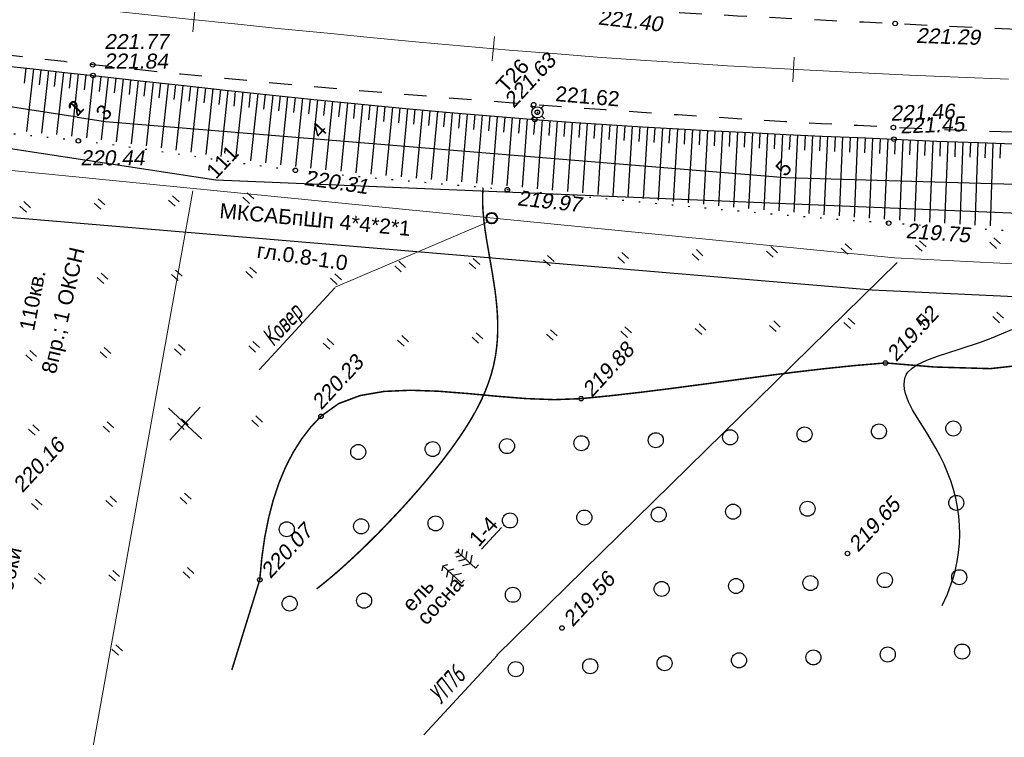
# Model space of a CAD drawing. Header units: millimetres. Extents: x -10 to 1169, y 1 to 1686.
# Tile 108 of 224: x 680 to 745, y 453 to 501. Entities that reach past the tile are written whole.
import ezdxf
from ezdxf.enums import TextEntityAlignment as Align
from ezdxf.lldxf.tags import DXFTag

# ---------------------------------------------------------------- set-up
doc = ezdxf.new("R2010")
doc.units = ezdxf.units.MM
for name, pattern in [('ADOT1', [1, 0, -1]), ('AHIDDEN1', [2, 0.5, -1.5]), ('AHIDDEN2', [3, 1.5, -1.5]), ('CONTI', [0]), ('PHANTOM2', [1.25, 0.625, -0.125, 0.125, -0.125, 0.125, -0.125])]:
    doc.linetypes.add(name, pattern=pattern)
for name, color, linetype in [('CONTURS', 7, 'Continuous'), ('COORDS', 7, 'Continuous'), ('GPR_PICK', 7, 'Continuous'), ('IZOLINES', 32, 'Continuous'), ('PDIGIT', 170, 'Continuous'), ('PICKETS', 7, 'Continuous'), ('STATIONS', 7, 'Continuous'), ('ОБЪЕКТЫ_АВТОДОРОГ', 7, 'Continuous'), ('УЧАСТКИ', 7, 'Continuous')]:
    doc.layers.add(name, color=color, linetype=linetype)
doc.layers.add('СВЯЗЬ', color=170, linetype='Связь', lineweight=30)
doc.styles.add('GPR', font='isocpeui.ttf', dxfattribs={"width": 0.8})
doc.styles.get("Standard").update_dxf_attribs({"font": 'arial.ttf'})
tags = doc.linetypes.add('газ', pattern='A,42.7,-5.08,["Г",Standard,S=2.54,R=0,X=-2.54,Y=-1.27],-3.81', length=51.59).pattern_tags.tags
tags[6] = DXFTag(74, 10)
doc.linetypes.add('Связь', pattern='A,12.5,[130,ltypeshp.shx,S=1,R=-30,X=0,Y=0.9],1,[130,ltypeshp.shx,S=1,R=-30,X=0,Y=0.9],1,[130,ltypeshp.shx,S=1,R=-30,X=0,Y=0.9],4.5', length=19)

# ---------------------------------------------------------------- blocks, each defined once
blk = doc.blocks.new('401')
at = {"layer": 'CONTURS'}
for p, q in [((0, 0), (0, 1.2)), ((0.8, 0), (0.8, 1.2))]:
    blk.add_line(p, q, dxfattribs=at)
blk = doc.blocks.new('372')
at = {"layer": 'CONTURS'}
blk.add_circle((0, 0), 1, dxfattribs=at)
blk = doc.blocks.new('390_6')
at = {"layer": 'CONTURS', "color": 7}
for p, q in [((-0.01, 2.47), (-0.68, 2.9)), ((-0.01, 3.08), (-0.4, 3.36)), ((-0.01, 3.41), (-0.01, -0.01)), ((-0.01, 3.08), (0.39, 3.36)), ((-0.01, 2.47), (0.67, 2.9)), ((-0.01, 0.86), (-0.97, 1.46)), ((-0.01, 1.74), (-0.88, 2.28)), ((-0.01, 1.74), (0.87, 2.28)), ((-0.01, 0.86), (0.96, 1.46)), ((0.01, -0.01), (0.62, -0.01))]:
    blk.add_line(p, q, dxfattribs=at)
blk = doc.blocks.new('390_5')
at = {"layer": 'CONTURS', "color": 7}
for p, q in [((0, 3.4), (-0.57, 3.03)), ((0, 3.4), (0, 0.01)), ((0, 3.4), (0.58, 3.03)), ((-0.96, 0.88), (0, 1.51)), ((0, 2.48), (-0.76, 2)), ((0, 2.48), (0.77, 2)), ((0.97, 0.88), (0, 1.51)), ((0, 0), (0.53, 0))]:
    blk.add_line(p, q, dxfattribs=at)
blk = doc.blocks.new('5_1')
at = {"layer": 'STATIONS', "color": 7, "linetype": 'Continuous'}
for p, q in [((-0.78, 0), (-1.28, 0)), ((0.01, 0.77), (0.01, 1.26)), ((0.79, 0), (1.3, 0)), ((0.01, -0.77), (0.01, -1.26))]:
    blk.add_line(p, q, dxfattribs=at)
blk.add_circle((0, 0), 0.75, dxfattribs=at)
for p in [(0, 0), (0.76, 0)]:
    blk.add_point(p, dxfattribs=at)
blk = doc.blocks.new('пкк')
at = {"layer": 'ОБЪЕКТЫ_АВТОДОРОГ', "lineweight": 15, "ltscale": 200}
blk.add_line((-0.011, -0.822), (-0.008, 0.805), dxfattribs=at)

msp = doc.modelspace()

# ---------------------------------------------------------------- linework, layer by layer
at = {"linetype": 'Continuous', "lineweight": 40}
msp.add_circle((711.06554, 487.39998), 0.36213, dxfattribs=at)
at = {"layer": 'CONTURS', "lineweight": -2}
for p, q in [((680.09682, 497.38119), (679.98472, 496.3875)), ((680.59368, 497.3252), (680.1256, 493.16514)), ((681.09059, 497.26973), (680.97908, 496.27597)), ((681.58751, 497.21426), (681.12293, 493.0626)), ((682.08443, 497.1589), (681.97349, 496.16508)), ((682.58136, 497.10355), (682.11963, 492.95761)), ((683.07835, 497.04878), (682.96793, 496.05489)), ((683.57534, 496.99401), (683.11595, 492.84897)), ((684.07234, 496.93929), (683.96239, 495.94535)), ((684.56934, 496.88458), (684.11123, 492.73557)), ((685.06635, 496.83003), (684.95675, 495.83606)), ((685.56337, 496.77549), (685.10547, 492.61695)), ((686.06038, 496.72094), (685.95105, 495.72694)), ((686.5574, 496.6664), (686.09831, 492.48791)), ((687.05441, 496.61185), (686.94531, 495.61782)), ((687.55143, 496.55731), (687.09052, 492.3539)), ((688.04845, 496.50275), (687.93956, 495.5087)), ((688.54546, 496.4482), (688.08235, 492.21573)), ((689.04248, 496.39365), (688.93385, 495.39957)), ((689.53949, 496.3391), (689.07389, 492.07275)), ((690.03651, 496.28459), (689.92821, 495.29047)), ((690.53353, 496.23009), (690.06565, 491.92773)), ((691.03059, 496.17595), (690.92268, 495.18179)), ((691.52765, 496.12182), (691.05743, 491.78176)), ((692.02471, 496.06769), (691.91724, 495.07348)), ((692.52178, 496.01356), (692.0496, 491.63564)), ((693.01885, 495.95956), (692.91194, 494.96529)), ((693.51593, 495.90556), (693.04274, 491.49144)), ((694.01308, 495.85227), (693.90681, 494.85794)), ((694.51023, 495.79899), (694.03612, 491.34958)), ((695.00738, 495.7457), (694.90179, 494.75129)), ((695.50454, 495.69241), (695.03034, 491.21119)), ((696.00172, 495.63939), (695.89696, 494.64489)), ((696.4989, 495.58637), (696.02632, 491.0798)), ((696.99619, 495.53435), (696.89234, 494.53976)), ((697.49347, 495.48234), (697.0227, 490.95407)), ((697.99076, 495.43033), (697.88785, 494.43564)), ((698.48805, 495.37831), (698.02019, 490.83439)), ((698.98538, 495.32674), (698.88358, 494.33193)), ((699.48271, 495.27516), (699.01994, 490.72471)), ((699.98017, 495.22484), (699.87957, 494.22992)), ((700.47764, 495.17453), (700.0197, 490.61934)), ((700.9751, 495.12422), (700.8757, 494.12917)), ((701.47256, 495.07391), (701.02034, 490.51794)), ((701.97009, 495.02424), (701.87209, 494.02905)), ((702.46762, 494.97458), (702.02287, 490.4213)), ((702.96529, 494.92639), (702.86878, 493.93106)), ((703.46296, 494.87821), (703.0251, 490.32833)), ((703.96063, 494.83002), (703.8656, 493.83455)), ((704.45831, 494.78184), (704.02801, 490.23769)), ((704.95607, 494.73456), (704.86273, 493.73893)), ((705.45383, 494.68728), (705.03272, 490.14914)), ((705.95174, 494.64165), (705.86019, 493.64585)), ((706.44965, 494.59603), (706.03676, 490.06287)), ((706.94757, 494.5504), (706.85775, 493.55444)), ((707.44548, 494.50477), (707.04129, 489.97725)), ((707.9435, 494.46035), (707.85567, 493.46422)), ((708.44153, 494.41593), (708.04762, 489.89195)), ((708.93971, 494.37329), (708.85393, 493.37697)), ((709.43788, 494.33065), (709.05283, 489.80664)), ((709.93606, 494.28801), (709.85226, 493.29153)), ((710.43424, 494.24537), (710.05831, 489.72029)), ((710.93255, 494.20428), (710.85097, 493.20761)), ((711.43086, 494.16318), (711.06558, 489.63255)), ((711.92932, 494.12396), (711.85001, 493.12711)), ((712.42778, 494.08474), (712.07126, 489.54328)), ((712.92624, 494.04552), (712.84904, 493.04851)), ((713.4247, 494.0063), (713.07685, 489.45111)), ((713.92328, 493.96869), (713.84839, 492.9715)), ((714.42186, 493.93109), (714.08418, 489.35864)), ((714.92057, 493.89508), (714.84802, 492.89772)), ((715.41927, 493.85908), (715.0902, 489.26542)), ((715.91799, 493.82336), (715.84768, 492.82583)), ((716.41671, 493.78764), (716.09657, 489.17104)), ((716.91559, 493.75419), (716.84735, 492.75652)), ((717.41447, 493.72075), (717.10118, 489.07682)), ((717.91335, 493.6873), (717.84693, 492.68951)), ((718.41223, 493.65386), (718.10541, 488.98181)), ((718.91122, 493.62207), (718.84668, 492.62415)), ((719.41021, 493.59028), (719.11069, 488.88661)), ((719.90924, 493.55914), (719.84657, 492.56111)), ((720.40827, 493.528), (720.11499, 488.79156)), ((720.90734, 493.49753), (720.84644, 492.49938)), ((721.40641, 493.46705), (721.11968, 488.69657)), ((721.90556, 493.43796), (721.84631, 492.43972)), ((722.40472, 493.40887), (722.12294, 488.60172)), ((722.90387, 493.37978), (722.84606, 492.38145)), ((723.40302, 493.35069), (723.12599, 488.50795)), ((723.90227, 493.32327), (723.84594, 492.32486)), ((724.40152, 493.29585), (724.12992, 488.41425)), ((724.90077, 493.26855), (724.84591, 492.27006)), ((725.40003, 493.24125), (725.13313, 488.32142)), ((725.89932, 493.21478), (725.84587, 492.21621)), ((726.39862, 493.18831), (726.13677, 488.23004)), ((726.89796, 493.16255), (726.84583, 492.16391)), ((727.39729, 493.13679), (727.13941, 488.13875)), ((727.89664, 493.11122), (727.84571, 492.11252)), ((728.39599, 493.08564), (728.1422, 488.0502)), ((728.89539, 493.06116), (728.84552, 492.06241)), ((729.39479, 493.03668), (729.14386, 487.96235)), ((729.89419, 493.0122), (729.84523, 492.0134)), ((730.39359, 492.98772), (730.14523, 487.87582)), ((730.89303, 492.96402), (730.84496, 491.96517)), ((731.39246, 492.94031), (731.14711, 487.79236)), ((731.89191, 492.91686), (731.84471, 491.91797)), ((732.39136, 492.8934), (732.14841, 487.70896)), ((732.89082, 492.87023), (732.84441, 491.8713)), ((733.39029, 492.84705), (733.14998, 487.6297)), ((733.88977, 492.82437), (733.8441, 491.82541)), ((734.38926, 492.80168), (734.15105, 487.55178)), ((734.88874, 492.779), (734.84376, 491.78001)), ((735.38823, 492.75632), (735.15224, 487.47535)), ((735.88774, 492.73413), (735.84349, 491.73511)), ((736.38724, 492.71195), (736.15428, 487.40389)), ((736.88675, 492.68978), (736.84334, 491.69072)), ((737.38626, 492.66761), (737.15677, 487.3324)), ((737.8858, 492.64624), (737.84337, 491.64714)), ((738.38535, 492.62488), (738.16061, 487.26417)), ((738.88491, 492.60411), (738.84354, 491.60497)), ((739.38448, 492.58334), (739.1642, 487.19742)), ((739.88405, 492.56258), (739.84375, 491.56339)), ((740.38362, 492.54181), (740.1684, 487.13062)), ((740.88325, 492.52269), (740.84422, 491.52346)), ((741.38289, 492.50358), (741.17432, 487.0662)), ((741.88254, 492.48501), (741.84482, 491.48573)), ((742.3822, 492.46645), (742.17917, 487.00222)), ((742.88185, 492.44788), (742.84532, 491.44855)), ((743.38151, 492.42932), (743.18404, 486.93841)), ((743.88123, 492.41244), (743.84597, 491.41306)), ((744.38094, 492.39556), (744.19011, 486.87793)), ((744.88066, 492.37882), (744.84669, 491.37939))]:
    msp.add_line(p, q, dxfattribs=at)
at = {"layer": 'CONTURS', "color": 1, "linetype": 'газ', "lineweight": 15}
for p, q in [((667.37566, 491.72889), (737.82904, 484.75269)), ((737.82904, 484.75269), (763.7524, 483.42915))]:
    msp.add_line(p, q, dxfattribs=at)
at = {"layer": 'CONTURS', "color": 0, "linetype": 'CONTI', "lineweight": 15}
for p, q in [((684.05483, 449.40109), (691.19675, 489.21416)), ((710.78593, 487.13672), (700.64142, 482.8036)), ((738.00871, 484.44896), (711.40979, 458.33083)), ((700.62238, 482.76451), (695.59103, 477.3195)), ((711.43761, 458.32865), (706.54107, 453.02955))]:
    msp.add_line(p, q, dxfattribs=at)
at = {"layer": 'CONTURS', "linetype": 'AHIDDEN2', "flags": 128}
for points in [[(666.85052, 506.67721), (668.89429, 506.61048), (670.9346, 506.51778), (672.97144, 506.39911), (675.00482, 506.25447), (677.03473, 506.08386), (679.06118, 505.88728), (681.08416, 505.66474), (683.10367, 505.41623), (685.11972, 505.14175), (687.1323, 504.8413), (687.77103, 504.73816), (688.40896, 504.62897), (689.04627, 504.5152), (689.68316, 504.39832), (690.31984, 504.27979), (690.95649, 504.16108), (691.59332, 504.04366), (692.23052, 503.92899), (692.86829, 503.81854), (693.50682, 503.71377), (695.83225, 503.3694), (698.16406, 503.06936), (700.50124, 502.80747), (702.84279, 502.57752), (705.18771, 502.37332), (707.53498, 502.1887), (709.88362, 502.01744), (712.23262, 501.85337), (714.58097, 501.69029), (716.92767, 501.52201), (719.02114, 501.37338), (721.11546, 501.23523), (723.21049, 501.10624), (725.30611, 500.98505), (727.4022, 500.87034), (729.49864, 500.76075), (731.5953, 500.65494), (733.69205, 500.55159), (735.78878, 500.44933), (737.88536, 500.34685), (740.75989, 500.20699), (743.63472, 500.07057), (746.50982, 499.93844), (749.38519, 499.81147), (752.26081, 499.69051), (755.13667, 499.57641), (758.01275, 499.47003), (760.88904, 499.37222), (763.76553, 499.28385), (766.64221, 499.20577), (769.21936, 499.14786), (771.79683, 499.1026), (774.37455, 499.06742), (776.95246, 499.03975), (779.53051, 499.01701), (782.10863, 498.99665), (784.68676, 498.9761), (787.26483, 498.95277), (789.8428, 498.92412), (792.42059, 498.88756), (794.8033, 498.84738), (797.18594, 498.80381), (799.56855, 498.75761), (801.95113, 498.70952), (804.33368, 498.66031), (806.71624, 498.61072), (809.0988, 498.5615), (811.48138, 498.51341), (813.86399, 498.4672), (816.24664, 498.42362), (818.92824, 498.37483), (821.60985, 498.32394), (824.29148, 498.27232), (826.97312, 498.22135), (829.65479, 498.17241), (832.33648, 498.12687), (835.0182, 498.08612), (837.69995, 498.05152), (840.38172, 498.02446), (843.06354, 498.0063), (845.74296, 497.99102), (848.42282, 497.97381), (851.10293, 497.95792), (853.78313, 497.94664), (856.46324, 497.94322), (859.1431, 497.95093), (861.82253, 497.97304), (864.50135, 498.01281), (867.17941, 498.07351), (869.85653, 498.15841), (871.85231, 498.23616), (873.84779, 498.32313), (875.84297, 498.41932), (877.83785, 498.52472), (879.83242, 498.63934), (881.8267, 498.76317), (883.82067, 498.89623), (885.81434, 499.0385), (887.80772, 499.18998), (889.80078, 499.35069)], [(889.57393, 491.94104), (887.55883, 491.7442), (885.54335, 491.56133), (883.52751, 491.39242), (881.51129, 491.23749), (879.49471, 491.09653), (877.47775, 490.96953), (875.46042, 490.85651), (873.44273, 490.75745), (871.42466, 490.67236), (869.40622, 490.60125), (866.77483, 490.54082), (864.14239, 490.52168), (861.50906, 490.53631), (858.87505, 490.57718), (856.24053, 490.63675), (853.60569, 490.7075), (850.97072, 490.78191), (848.33579, 490.85245), (845.70109, 490.91158), (843.0668, 490.95179), (840.39245, 490.97752), (837.71804, 490.99837), (835.04359, 491.01583), (832.36912, 491.03138), (829.69465, 491.04652), (827.02019, 491.06274), (824.34577, 491.08152), (821.67141, 491.10437), (818.99713, 491.13276), (816.32295, 491.16819), (813.88228, 491.20563), (811.44163, 491.24597), (809.00101, 491.28924), (806.56042, 491.33546), (804.11989, 491.38467), (801.67941, 491.4369), (799.23902, 491.49217), (796.79871, 491.5505), (794.3585, 491.61194), (791.9184, 491.67651), (789.34064, 491.74991), (786.76304, 491.82955), (784.18559, 491.91422), (781.60824, 492.00271), (779.03096, 492.09381), (776.45372, 492.18632), (773.87648, 492.27901), (771.2992, 492.37069), (768.72187, 492.46014), (766.14443, 492.54616), (763.30651, 492.63337), (760.46822, 492.71239), (757.6297, 492.78643), (754.79112, 492.85865), (751.9526, 492.93226), (749.11431, 493.01044), (746.27639, 493.09637), (743.43899, 493.19324), (740.60225, 493.30425), (737.76632, 493.43257), (735.37277, 493.55322), (732.97948, 493.68183), (730.58648, 493.818), (728.1938, 493.96134), (725.80148, 494.11147), (723.40954, 494.26798), (721.01802, 494.43048), (718.62696, 494.59859), (716.23637, 494.77191), (713.84631, 494.95004), (710.91172, 495.17437), (707.97736, 495.40495), (705.04341, 495.64281), (702.11006, 495.88897), (699.1775, 496.14446), (696.24592, 496.41031), (693.31551, 496.68753), (690.38646, 496.97715), (687.45896, 497.2802), (684.53319, 497.5977), (682.64234, 497.8104), (680.75204, 498.02815), (678.86228, 498.25093), (676.97305, 498.47876), (675.08438, 498.71163), (673.19624, 498.94954), (671.30864, 499.19249), (669.42159, 499.44049), (667.53507, 499.69353), (665.6491, 499.95161)]]:
    msp.add_lwpolyline(points, dxfattribs=at)
at = {"layer": 'CONTURS', "linetype": 'Continuous', "flags": 128}
msp.add_lwpolyline([(678.89546, 497.51657), (680.78216, 497.30396), (682.66912, 497.09378), (684.55634, 496.886), (687.48979, 496.56407), (690.42353, 496.24207), (693.35771, 495.92252), (696.29247, 495.60796), (699.22795, 495.30092), (702.1643, 495.00394), (705.10166, 494.71955), (708.04017, 494.45028), (710.97997, 494.19866), (713.9212, 493.96723), (716.30705, 493.79499), (718.69396, 493.63497), (721.0818, 493.48597), (723.47041, 493.34676), (725.85964, 493.21612), (728.24936, 493.09283), (730.6394, 492.97568), (733.02962, 492.86343), (735.41987, 492.75488), (737.81001, 492.6488), (740.63274, 492.53145), (743.456, 492.42655), (746.27972, 492.33194)], dxfattribs=at)
at = {"layer": 'CONTURS', "linetype": 'ADOT1', "flags": 128}
msp.add_lwpolyline([(889.71145, 488.20721), (887.65156, 487.78998), (885.59025, 487.40447), (883.52752, 487.05068), (881.46338, 486.7286), (879.39781, 486.43825), (877.33082, 486.17961), (875.26241, 485.9527), (873.19258, 485.7575), (871.12133, 485.59403), (869.04866, 485.46227), (866.36998, 485.38056), (863.68647, 485.41615), (860.99919, 485.54141), (858.30919, 485.72872), (855.61753, 485.95045), (852.92526, 486.17895), (850.23344, 486.38662), (847.54311, 486.5458), (844.85533, 486.62887), (842.17116, 486.60821), (839.58531, 486.47129), (837.00138, 486.23591), (834.41902, 485.92861), (831.83785, 485.57594), (829.2575, 485.20443), (826.67759, 484.84061), (824.09776, 484.51103), (821.51764, 484.24223), (818.93686, 484.06074), (816.35503, 483.9931), (813.90404, 484.04817), (811.4535, 484.20207), (809.00314, 484.4325), (806.55273, 484.71714), (804.10198, 485.03371), (801.65065, 485.35989), (799.19848, 485.6734), (796.7452, 485.95192), (794.29057, 486.17315), (791.83431, 486.31481), (789.24119, 486.37795), (786.64602, 486.37756), (784.04918, 486.32772), (781.45108, 486.24254), (778.85211, 486.13609), (776.25268, 486.02247), (773.65318, 485.91578), (771.05401, 485.8301), (768.45558, 485.77952), (765.85827, 485.77814), (763.01599, 485.82153), (760.17352, 485.88922), (757.33105, 485.97918), (754.48875, 486.08936), (751.64681, 486.21774), (748.80542, 486.36226), (745.96476, 486.52089), (743.125, 486.69158), (740.28633, 486.87231), (737.44894, 487.06103), (734.91114, 487.242), (732.37442, 487.43943), (729.8386, 487.65065), (727.30352, 487.87296), (724.769, 488.1037), (722.23488, 488.34018), (719.70099, 488.57972), (717.16715, 488.81963), (714.6332, 489.05723), (712.09897, 489.28985), (710.68949, 489.41495), (709.27958, 489.5365), (707.86945, 489.65618), (706.45929, 489.77568), (705.04929, 489.89671), (703.63965, 490.02095), (702.23058, 490.15011), (700.82225, 490.28588), (699.41488, 490.42995), (698.00865, 490.58402), (696.56308, 490.75746), (695.11926, 490.94654), (693.67676, 491.14731), (692.23514, 491.35581), (690.79395, 491.56806), (689.35276, 491.7801), (687.91112, 491.98798), (686.4686, 492.18773), (685.02475, 492.37539), (683.57914, 492.54698), (681.68703, 492.75329), (679.79366, 492.94797), (677.89903, 493.13099), (676.00314, 493.30238), (674.10598, 493.46212), (672.20756, 493.61023), (670.30788, 493.74669), (668.40693, 493.8715), (666.50472, 493.98468), (664.60125, 494.08621)], dxfattribs=at)
at = {"layer": 'CONTURS', "linetype": 'AHIDDEN1', "const_width": 0.1, "flags": 128}
msp.add_lwpolyline([(695.63817, 463.33759), (695.77329, 464.79036), (695.96876, 466.16212), (696.2246, 467.45287), (696.54081, 468.66261), (696.91737, 469.79135), (697.3543, 470.83908), (697.85159, 471.8058), (698.40925, 472.69151), (699.02727, 473.49622), (699.70565, 474.21992), (700.89148, 475.06476), (702.30647, 475.59727), (703.91007, 475.87394), (705.66171, 475.95126), (707.5208, 475.88574), (709.44679, 475.73386), (711.3991, 475.55214), (713.33717, 475.39705), (715.22041, 475.32511), (717.00828, 475.39281), (719.03516, 475.59452), (721.05963, 475.8267), (723.0823, 476.08091), (725.10376, 476.34871), (727.12464, 476.62167), (729.14552, 476.89134), (731.16702, 477.14929), (733.18974, 477.38706), (735.21428, 477.59624), (737.24124, 477.76836), (740.48705, 477.49725), (744.21425, 477.38862), (748.6879, 477.88737), (752.8072, 477.60177), (756.97359, 478.56973), (760.76801, 479.20195), (763.90836, 479.32677), (767.39744, 479.56173), (770.5887, 479.20714), (772.52968, 477.77683), (772.64499, 477.46885), (772.75282, 477.15081), (772.85447, 476.82448), (772.95125, 476.49162), (773.04445, 476.15402), (773.13539, 475.81344), (773.22536, 475.47166), (773.31568, 475.13043), (773.40765, 474.79154), (773.50258, 474.45676), (773.85079, 473.32297), (774.22529, 472.19229), (774.61436, 471.06325), (775.00627, 469.9344), (775.38932, 468.80426), (775.75178, 467.67138), (776.08193, 466.53429), (776.36806, 465.39152), (776.59844, 464.24161), (776.76137, 463.0831), (776.84441, 462.20484), (776.90465, 461.32364), (776.94211, 460.43948), (776.94484, 460.27425)], dxfattribs=at)
at = {"layer": 'CONTURS'}
msp.add_lwpolyline([(710.38026, 465.38299), (711.71679, 466.82941)], dxfattribs=at)
at = {"layer": 'CONTURS', "linetype": 'AHIDDEN1', "const_width": 0.1}
msp.add_lwpolyline([(695.63817, 463.33759), (693.78047, 457.34101)], dxfattribs=at)
at = {"layer": 'COORDS', "lineweight": -2}
for p, q in [((691.77132, 472.71635), (689.56795, 474.75233)), ((689.65165, 472.63266), (691.68762, 474.83602))]:
    msp.add_line(p, q, dxfattribs=at)
at = {"layer": 'IZOLINES', "const_width": 0.1}
msp.add_lwpolyline([(699.41874, 462.73429), (699.85832, 463.08319), (700.29182, 463.43949), (700.71901, 463.80324), (701.14048, 464.17354), (701.96806, 464.93085), (702.77771, 465.70703), (703.57146, 466.49923), (704.35038, 467.30583), (705.07598, 468.08394), (705.7875, 468.87396), (705.78648, 468.87482), (706.45756, 469.64553), (707.11235, 470.42994), (707.74936, 471.22857), (708.36498, 472.04342), (708.95398, 472.87717), (709.23635, 473.30226), (709.50912, 473.73344), (709.77092, 474.17122), (709.98662, 474.55432), (710.18698, 474.93341), (710.18456, 474.93025), (710.43322, 475.43991), (710.65901, 475.95964), (710.85982, 476.489), (711.0332, 477.02735), (711.17733, 477.57363), (711.29127, 478.12634), (711.37514, 478.68381), (711.42997, 479.24434), (711.45759, 479.80641), (711.46033, 480.36877), (711.44082, 480.9305), (711.40183, 481.49099), (711.34614, 482.04991), (711.27656, 482.60716), (711.10679, 483.71698), (710.72446, 485.92973), (710.61645, 486.63518), (710.52613, 487.36377), (710.52488, 487.37579), (710.52488, 487.3758), (710.52657, 487.37785), (710.47965, 487.89737), (710.45528, 488.41807), (710.45602, 488.9302), (710.48483, 489.43819)], dxfattribs=at)
at = {"layer": 'IZOLINES'}
msp.add_lwpolyline([(741.0102, 461.64222), (741.18886, 462.00597), (741.35293, 462.37629), (741.5026, 462.75242), (741.63764, 463.13381), (741.75788, 463.51989), (741.86312, 463.91009), (741.93906, 464.23701), (742.00405, 464.56379), (742.0028, 464.56331), (742.09544, 465.16237), (742.152, 465.76516), (742.1735, 466.36946), (742.15998, 466.97324), (742.11168, 467.5745), (742.02903, 468.17128), (741.91274, 468.7617), (741.76381, 469.34405), (741.58359, 469.91683), (741.37385, 470.47885), (741.13679, 471.02936), (740.87514, 471.56817), (740.59224, 472.09578), (739.98019, 473.1237), (739.34742, 474.13901), (739.04675, 474.65574), (738.77814, 475.18838), (738.5703, 475.7433), (738.50377, 476.03075), (738.47404, 476.32209), (738.49368, 476.61035), (738.54585, 476.81191), (738.62649, 476.99054), (738.62291, 476.99253), (738.73461, 477.15239), (739.00556, 477.42013), (739.31903, 477.63074), (739.6529, 477.80469), (739.99752, 477.95511), (740.70191, 478.21556), (742.12994, 478.68021), (743.5526, 479.15958), (744.25693, 479.41874), (744.95514, 479.69355), (745.6466, 479.98452)], dxfattribs=at)
at = {"layer": 'PICKETS', "color": 7, "lineweight": -2}
for centre in [(737.88536, 500.34685), (684.53319, 497.5977), (684.55634, 496.886), (713.84631, 494.95004), (714.09299, 494.43753), (714.09594, 494.45251), (714.09594, 494.45251), (713.9212, 493.96723), (737.76632, 493.43257), (683.57914, 492.54698), (737.81001, 492.6488), (698.00865, 490.58402), (712.09897, 489.28985), (737.44894, 487.06103), (737.24124, 477.76836), (717.00828, 475.39281), (699.70565, 474.21992), (734.70932, 465.09543), (695.63817, 463.33759), (715.73419, 460.13069)]:
    msp.add_circle(centre, 0.15, dxfattribs=at)
at = {"layer": 'ОБЪЕКТЫ_АВТОДОРОГ', "color": 0, "linetype": 'PHANTOM2', "lineweight": 15, "ltscale": 200}
msp.add_lwpolyline([(678.49075, 501.98396), (681.58923, 501.64175), (684.69131, 501.30415), (687.79388, 500.9713), (690.89386, 500.64333), (693.98804, 500.32065), (697.07255, 500.00467), (700.14342, 499.69707), (703.19665, 499.39951), (706.22825, 499.11368), (709.23422, 498.84124), (712.21058, 498.58387), (715.15334, 498.34324), (718.06205, 498.12045), (720.95052, 497.91421), (723.83607, 497.72269), (726.73607, 497.54403), (729.66784, 497.37637), (732.64875, 497.21786), (735.69612, 497.06664), (738.82732, 496.92088), (742.06156, 496.77891), (745.42564, 496.63993)], dxfattribs=at)
at = {"layer": 'СВЯЗЬ', "linetype": 'Связь', "lineweight": 30}
msp.add_lwpolyline([(976.35602, 496.82165), (958.89249, 494.94751), (897.6619, 483.87436), (872.19579, 481.21571), (796.73183, 481.85309), (763.84273, 481.32194), (736.36216, 482.60565), (671.04439, 488.10986), (639.71393, 494.21523), (614.23357, 498.56981), (578.28183, 501.7051), (562.40022, 504.31784), (528.71727, 514.07209), (475.48775, 535.49659), (449.46161, 542.60572), (410.28618, 548.93671), (393.44557, 553.15626), (339.38113, 553.83215), (333.7457, 553.39108), (309.38834, 548.84717), (285.15316, 542.73666), (257.42139, 526.27687)], dxfattribs=at)
at = {"layer": 'УЧАСТКИ', "color": 6, "linetype": 'Continuous', "lineweight": -2}
for p, q in [((644.33004, 497.31047), (692.72582, 489.94305)), ((683.50335, 494.10791), (664.88323, 497.01714)), ((683.50335, 494.10791), (685.37582, 493.82094)), ((685.37582, 493.82094), (699.66036, 492.64412)), ((699.66036, 492.64412), (730.56489, 490.10672)), ((692.72582, 489.94305), (874.14154, 482.40106)), ((730.56489, 490.10672), (794.68176, 488.23672))]:
    msp.add_line(p, q, dxfattribs=at)

# ---------------------------------------------------------------- block references
at = {"layer": 'CONTURS', "lineweight": -2, "xscale": 0.5, "yscale": 0.5, "zscale": 0.5, "rotation": 47.26113010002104}
for name, p in [('401', (694.96318, 488.38248)), ('401', (680.1255, 487.79662)), ('401', (685.07139, 487.99191)), ('401', (690.01729, 488.18719)), ('401', (739.67151, 485.19417)), ('401', (744.6174, 485.38946)), ('401', (719.88794, 484.41302)), ('401', (724.83383, 484.60831)), ('401', (729.77972, 484.8036)), ('401', (734.72562, 484.99888)), ('401', (705.05025, 483.82716)), ('401', (709.99615, 484.02245)), ('401', (714.94204, 484.21774)), ('401', (690.21257, 483.2413)), ('401', (695.15847, 483.43659)), ('401', (685.26668, 483.04601)), ('401', (700.79257, 482.99595)), ('401', (729.97501, 479.8577)), ('401', (734.9209, 480.05299)), ('401', (739.8668, 480.24828)), ('401', (744.81269, 480.44356)), ('401', (715.13733, 479.27184)), ('401', (720.08322, 479.46713)), ('401', (725.02912, 479.66242)), ('401', (695.35375, 478.49069)), ('401', (700.29965, 478.68598)), ('401', (705.24554, 478.88127)), ('401', (710.19143, 479.07656)), ('401', (680.51607, 477.90483)), ('401', (685.46197, 478.10012)), ('401', (690.40786, 478.29541)), ('401', (690.60315, 473.34951)), ('401', (695.54904, 473.5448)), ('372', (741.75134, 473.4055)), ('401', (680.71136, 472.95894)), ('401', (685.65725, 473.15423)), ('372', (721.96776, 472.62435)), ('372', (726.91366, 472.81964)), ('372', (731.85955, 473.01492)), ('372', (736.80544, 473.21021)), ('372', (707.13008, 472.03849)), ('372', (712.07598, 472.23378)), ('372', (717.02187, 472.42906)), ('372', (702.18419, 471.8432)), ('401', (680.90665, 468.01305)), ('401', (685.85254, 468.20833)), ('401', (690.79843, 468.40362)), ('372', (732.05484, 468.06903)), ('372', (741.94662, 468.4596)), ('372', (717.21716, 467.48317)), ('372', (722.16305, 467.67846)), ('372', (727.10894, 467.87374)), ('372', (697.43358, 466.70202)), ('372', (702.37948, 466.89731)), ('372', (707.32537, 467.0926)), ('372', (712.27126, 467.28788)), ('390_6', (709.97748, 464.12286)), ('401', (690.99372, 463.45773)), ('390_5', (709.04776, 463.11586)), ('372', (742.14191, 463.51371)), ('401', (681.10193, 463.06715)), ('401', (686.04783, 463.26244)), ('372', (727.30423, 462.92785)), ('372', (732.25012, 463.12314)), ('372', (737.19602, 463.31842)), ('372', (712.46655, 462.34199)), ('372', (722.35834, 462.73256)), ('372', (697.62887, 461.75613)), ('372', (702.57476, 461.95141)), ('401', (686.24311, 458.31655)), ('372', (737.3913, 458.37253)), ('372', (742.3372, 458.56782)), ('372', (717.60773, 457.59138)), ('372', (722.55362, 457.78667)), ('372', (727.49952, 457.98196)), ('372', (732.44541, 458.17724)), ('372', (712.66184, 457.3961))]:
    msp.add_blockref(name, p, dxfattribs=at)
at = {"layer": 'STATIONS', "lineweight": -2, "xscale": 0.5, "yscale": 0.5, "zscale": 0.5, "rotation": 47.26113010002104}
msp.add_blockref('5_1', (714.09865, 494.43775), dxfattribs=at)
at = {"layer": 'ОБЪЕКТЫ_АВТОДОРОГ', "color": 0, "linetype": 'PHANTOM2', "lineweight": 15}
for p, rotation in [((691.27626, 500.60346), 354.0463356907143), ((711.18254, 498.67277), 355.05786693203), ((731.1343, 497.29839), 356.9561528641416)]:
    msp.add_blockref('пкк', p, dxfattribs=dict(at, rotation=rotation))

# ---------------------------------------------------------------- texts
at = {"layer": 'CONTURS', "lineweight": -2}
for s, rotation, p in [('МКСАБпШп 4*4*2*1', 354.5917832, (692.92699, 487.41153)), ('8пр.; 1 ОКСН', 77.0468457, (682.07763, 476.98415)), ('гл.0.8-1.0', 351.746125, (695.4014, 484.77892)), ('110кв.', 78.8168645, (680.62053, 479.8469)), ('1-4', 47.2611301, (710.1909, 465.48526)), ('КГЭС-Бобки', 77.4569468, (678.10634, 457.64524)), ('ель', 47.2611301, (705.74221, 461.14331)), ('сосна', 47.2611301, (706.71206, 460.25787))]:
    msp.add_text(s, height=1, rotation=rotation, dxfattribs=at).set_placement(p)
at = {"layer": 'GPR_PICK', "style": 'GPR', "width": 0.7}
for s, p in [('Ковер', (697.57208, 479.90851)), ('УП76', (708.55051, 455.94634))]:
    msp.add_text(s, height=1.25, rotation=47.2611301, dxfattribs=at).set_placement(p, align=Align.CENTER)
at = {"layer": 'PDIGIT', "color": 7, "lineweight": -2, "oblique": 10}
for s, rotation, p in [('221.40', 353.4611348, (718.09617, 500.2894)), ('221.77', 359.888616, (685.28956, 498.64851)), ('221.29', 358.1497839, (739.25091, 499.05957)), ('221.84', 359.888616, (685.26639, 497.35241)), ('221.63', 47.2611301, (712.5199, 494.66279)), ('221.46', 1.9051213, (737.59005, 493.87777)), ('221.45', 1.9051213, (738.23, 493.03384)), ('220.44', 359.888616, (683.70914, 490.91559)), ('220.31', 351.6541439, (698.55046, 489.6131)), ('219.97', 353.8464727, (712.71463, 488.25653)), ('219.75', 355.9341714, (738.56231, 486.07697)), ('219.52', 47.2611301, (737.9478, 477.79626)), ('219.88', 47.2611301, (717.71484, 475.4207)), ('220.23', 47.2611301, (699.72329, 474.5843)), ('220.16', 47.2611301, (679.85506, 469.07837)), ('219.65', 47.2611301, (735.41587, 465.12333)), ('220.07', 47.2611301, (696.34473, 463.36549)), ('219.56', 47.2611301, (716.44075, 460.15859))]:
    msp.add_text(s, height=1, rotation=rotation, dxfattribs=at).set_placement(p)
at = {"layer": 'STATIONS', "color": 7, "lineweight": -2}
for s, rotation, p in [('T26  ', 47.2611301, (711.99451, 495.66592)), ('221.62', 355.0568904, (715.26049, 495.19176))]:
    msp.add_text(s, height=1, rotation=rotation, dxfattribs=at).set_placement(p)
at = {"layer": 'УЧАСТКИ', "color": 6, "lineweight": -2}
for s, p in [('2', (683.50335, 494.10791)), ('1', (683.50335, 494.10791)), ('3', (685.37582, 493.82094)), ('4', (699.66036, 492.64412)), ('111', (692.72582, 489.94305)), ('5', (730.56489, 490.10672))]:
    msp.add_text(s, height=1, rotation=47.2611301, dxfattribs=at).set_placement(p)

doc.saveas('drawing.dxf')
